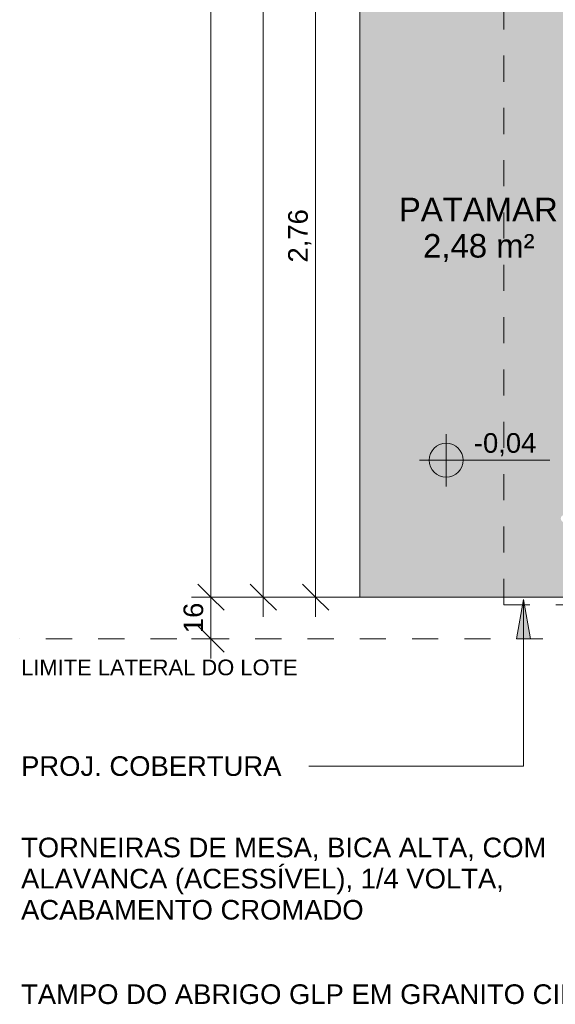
# Model space of a CAD drawing. Header units: metres. Extents: x -10.5 to 2.8, y -19.6 to -9.5.
# Tile 1 of 39: x -10.5 to -8.5, y -19.6 to -15.9. Entities that reach past the tile are written whole.
import ezdxf

# ---------------------------------------------------------------- set-up
doc = ezdxf.new("R2010")
doc.units = ezdxf.units.M
doc.linetypes.add('Projeção', pattern=[0.003969, 0.002381, -0.001587])
doc.linetypes.add('Tracejado 4mm', pattern=[0.006, 0.004, -0.002])
for name, color, linetype, lineweight in [('A-ANNO-DIMS', 7, 'Continuous', 9), ('A-ANNO-DIMS-50', 7, 'Continuous', 9), ('A-FLOR', 7, 'Continuous', 5), ('A-FLOR-OVHD', 7, 'Projeção', 5), ('A-FLOR-PATT', 7, 'Continuous', 5), ('G-ANNO-DIMS', 7, 'Continuous', 9), ('G-ANNO-TEXT', 7, 'Continuous', 9)]:
    doc.layers.add(name, color=color, linetype=linetype, lineweight=lineweight)
doc.layers.add('A-DETL', color=7, linetype='Continuous', lineweight=5, true_color=0x00a600)
doc.styles.add('Arial_1', font='arial.ttf', dxfattribs={"height": 0.075})
doc.styles.add('Arial_2', font='arial.ttf', dxfattribs={"height": 0.06})
doc.styles.add('Arial_3', font='arial.ttf', dxfattribs={"height": 0.09})
doc.dimstyles.new('Com_linha__ref__contínua__-_Cor_Vermelha_Arial_1_5mm', dxfattribs={"dimscale": 0.3048, "dimtxt": 0.076519, "dimasz": 0.328084, "dimexe": 0.246063, "dimexo": 0.246063, "dimgap": 0.024606, "dimtad": 1, "dimrnd": 0.01, "dimzin": 0, "dimdsep": 46, "dimtxsty": 'Arial_1', "dimblk1": 'OBLIQUE', "dimblk2": 'OBLIQUE', "dimsah": 1, "dimcen": 0.09, "dimdle": 0.246063, "dimazin": 0, "dimtfac": 1, "dimtdec": 4, "dimtix": 1, "dimtmove": 0, "dimatfit": 3, "dimfxl": 1, "dimtvp": 1, "dimtolj": 1, "dimtzin": 0, "dimarcsym": 2})
doc.dimstyles.new('Com_linha__ref__contínua__-_Cor_Vermelha_Arial_1_5mm_1', dxfattribs={"dimscale": 0.3048, "dimtxt": 0.076519, "dimasz": 0.328084, "dimexe": 0.246063, "dimexo": 0.246063, "dimgap": 0.024606, "dimtad": 1, "dimrnd": 0.01, "dimzin": 0, "dimdsep": 46, "dimtxsty": 'Arial_1', "dimblk1": 'OBLIQUE', "dimblk2": 'OBLIQUE', "dimsah": 1, "dimcen": 0.09, "dimdle": 0.246063, "dimazin": 0, "dimtfac": 1, "dimtdec": 4, "dimtix": 1, "dimtmove": 2, "dimatfit": 3, "dimfxl": 1, "dimtvp": 1, "dimtolj": 1, "dimtzin": 0, "dimarcsym": 2})
doc.dimstyles.new('Com_linha__ref__contínua__-_Cor_Vermelha_Arial_1_5mm_2', dxfattribs={"dimscale": 0.3048, "dimtxt": 0.076519, "dimasz": 0.328084, "dimexe": 0.246063, "dimexo": 0.246063, "dimgap": 0.024606, "dimtad": 1, "dimdec": 1, "dimlfac": 100, "dimrnd": 0.1, "dimdsep": 46, "dimtxsty": 'Arial_1', "dimblk1": 'OBLIQUE', "dimblk2": 'OBLIQUE', "dimsah": 1, "dimcen": 0.09, "dimdle": 0.246063, "dimazin": 0, "dimtfac": 1, "dimtdec": 4, "dimtix": 1, "dimtmove": 0, "dimatfit": 3, "dimfxl": 1, "dimtvp": 1, "dimtolj": 1, "dimtzin": 0, "dimarcsym": 2})

# ---------------------------------------------------------------- blocks, each defined once
blk = doc.blocks.new('Elevações de ponto - Cota de elevação - planta-402364-NIVEL TERREO')
at = {"layer": 'G-ANNO-DIMS'}
h = blk.add_hatch(color=256, dxfattribs=at)
edge = h.paths.add_edge_path()
edge.add_line((-0.002, 0.0013), (-0.002, 0))
edge.add_line((-0.002, 0), (-0.0033, 0))
edge.add_arc((-0.002, 0), 0.0013, 90, 180, ccw=False)
h = blk.add_hatch(color=256, dxfattribs=at)
edge = h.paths.add_edge_path()
edge.add_arc((-0.002, 0), 0.0013, -90, 0, ccw=False)
edge.add_line((-0.002, -0.0013), (-0.002, 0))
edge.add_line((-0.002, 0), (-0.0007, 0))
for p, q in [((-0.002, -0.002), (-0.002, 0.002)), ((-0.002, 0.0013), (-0.002, 0)), ((-0.00403, 0), (0.005929, 0)), ((-0.002, 0), (-0.0033, 0)), ((-0.002, -0.0013), (-0.002, 0)), ((-0.002, 0), (-0.0007, 0))]:
    blk.add_line(p, q, dxfattribs=at)
blk.add_circle((-0.002, 0), 0.0013, dxfattribs=at)
for start, end in [(360, 90), (180, 270)]:
    blk.add_arc((-0.002, 0), 0.0013, start, end, dxfattribs=at)
blk = doc.blocks.new('DIMBLOCK82-NIVEL TERREO')
at = {"layer": 'A-ANNO-DIMS-50', "color": 242, "true_color": 0xbd2b2e, "transparency": 16777216}
for p, q in [((-9.8027, -18.15), (-9.8027, -10.26)), ((-9.8027, -10.335), (-9.8527, -10.285)), ((-9.8027, -10.335), (-9.8777, -10.335)), ((-9.8027, -10.335), (-9.7527, -10.385)), ((-9.8027, -10.335), (-8.6787, -10.335)), ((-9.8027, -18.075), (-9.8527, -18.025)), ((-9.8027, -18.075), (-9.8777, -18.075)), ((-9.8027, -18.075), (-9.7527, -18.125)), ((-9.8027, -18.075), (-9.3086, -18.075))]:
    blk.add_line(p, q, dxfattribs=at)
at = {"layer": 'A-ANNO-DIMS-50', "color": 0, "transparency": 16777216, "insert": (-9.9076, -14.0002), "char_height": 0.075, "width": 0.242979, "attachment_point": 1, "rotation": 90, "line_spacing_factor": 0.941778, "style": 'Arial_1'}
blk.add_mtext('7,74', dxfattribs=at)
blk = doc.blocks.new('_Oblique')
at = {"color": 0, "linetype": 'ByBlock', "lineweight": -2}
blk.add_line((-0.5, -0.5), (0.5, 0.5), dxfattribs=at)
blk = doc.blocks.new('DIMBLOCK86-NIVEL TERREO')
at = {"layer": 'A-ANNO-DIMS-50', "color": 242, "true_color": 0xbd2b2e, "transparency": 16777216}
for p, q in [((-9.8027, -18.075), (-9.8527, -18.025)), ((-9.8027, -18.31), (-9.8027, -18)), ((-9.8027, -18.075), (-9.8777, -18.075)), ((-9.8027, -18.075), (-9.7527, -18.125)), ((-9.8027, -18.075), (-9.3086, -18.075)), ((-9.8027, -18.235), (-9.8527, -18.185)), ((-9.8027, -18.235), (-9.8777, -18.235)), ((-9.8027, -18.235), (-9.7527, -18.285)), ((-9.8027, -18.235), (-9.7984, -18.235))]:
    blk.add_line(p, q, dxfattribs=at)
at = {"layer": 'A-ANNO-DIMS-50', "color": 0, "transparency": 16777216, "insert": (-9.9076, -18.2127), "char_height": 0.075, "width": 0.138441, "attachment_point": 1, "rotation": 90, "line_spacing_factor": 0.941778, "style": 'Arial_1'}
blk.add_mtext('16', dxfattribs=at)
blk = doc.blocks.new('DIMBLOCK94-NIVEL TERREO')
at = {"layer": 'A-ANNO-DIMS-50', "color": 242, "true_color": 0xbd2b2e, "transparency": 16777216}
for p, q in [((-9.4027, -15.315), (-9.4527, -15.265)), ((-9.4027, -15.315), (-9.4777, -15.315)), ((-9.4027, -15.315), (-9.4027, -18.15)), ((-9.4027, -15.315), (-9.3527, -15.365)), ((-9.4027, -15.315), (-8.4086, -15.315)), ((-9.4027, -18.075), (-9.4527, -18.025)), ((-9.4027, -18.075), (-9.4777, -18.075)), ((-9.4027, -18.075), (-9.3527, -18.125)), ((-9.4027, -18.075), (-9.3086, -18.075))]:
    blk.add_line(p, q, dxfattribs=at)
at = {"layer": 'A-ANNO-DIMS-50', "color": 0, "transparency": 16777216, "insert": (-9.5076, -16.7963), "char_height": 0.075, "width": 0.242979, "attachment_point": 1, "rotation": 90, "line_spacing_factor": 0.941778, "style": 'Arial_1'}
blk.add_mtext('2,76', dxfattribs=at)
blk = doc.blocks.new('DIMBLOCK96-NIVEL TERREO')
at = {"layer": 'A-ANNO-DIMS-50', "color": 242, "true_color": 0xbd2b2e, "transparency": 16777216}
for p, q in [((-9.6027, -13.115), (-9.6527, -13.065)), ((-9.6027, -13.115), (-9.6777, -13.115)), ((-9.6027, -13.115), (-9.6027, -18.15)), ((-9.6027, -13.115), (-9.5527, -13.165)), ((-9.6027, -13.115), (-9.3086, -13.115)), ((-9.6027, -18.075), (-9.6527, -18.025)), ((-9.6027, -18.075), (-9.6777, -18.075)), ((-9.6027, -18.075), (-9.5527, -18.125)), ((-9.6027, -18.075), (-9.1905, -18.075))]:
    blk.add_line(p, q, dxfattribs=at)
at = {"layer": 'A-ANNO-DIMS-50', "color": 0, "transparency": 16777216, "insert": (-9.7076, -15.6963), "char_height": 0.075, "width": 0.242979, "attachment_point": 1, "rotation": 90, "line_spacing_factor": 0.941778, "style": 'Arial_1'}
blk.add_mtext('4,96', dxfattribs=at)

msp = doc.modelspace()

# ---------------------------------------------------------------- hatches: boundary and pattern name
at = {"layer": 'A-FLOR-PATT', "true_color": 0xd8d8d8}
h = msp.add_hatch(color=254, dxfattribs=at)
h.paths.add_polyline_path([(-8.452, -17.7611), (-8.452, -17.7611), (-8.4512, -17.7607)])
h.paths.add_polyline_path([(-9.2336, -18.075), (-8.3336, -18.075), (-8.3336, -17.7839), (-8.3346, -17.7849), (-8.354, -17.7852), (-8.3544, -17.7856), (-8.3924, -17.7859), (-8.3933, -17.7908), (-8.3955, -17.7927), (-8.3997, -17.7934), (-8.4029, -17.7944), (-8.4057, -17.796), (-8.4096, -17.7984), (-8.4125, -17.7982), (-8.4156, -17.7959), (-8.4189, -17.7942), (-8.422, -17.7933), (-8.4264, -17.7924), (-8.4283, -17.7902), (-8.4288, -17.787), (-8.4294, -17.7856), (-8.4394, -17.7851), (-8.4416, -17.7855), (-8.4447, -17.7876), (-8.4479, -17.7885), (-8.453, -17.7889), (-8.4571, -17.7879), (-8.4624, -17.7837), (-8.4646, -17.7794), (-8.4653, -17.775), (-8.4637, -17.7684), (-8.462, -17.7658), (-8.4581, -17.7627), (-8.4544, -17.7615), (-8.4499, -17.7612), (-8.4447, -17.7624), (-8.4396, -17.765), (-8.4289, -17.7637), (-8.428, -17.7593), (-8.4258, -17.7574), (-8.4222, -17.7568), (-8.4184, -17.7557), (-8.4156, -17.7541), (-8.4117, -17.7516), (-8.4088, -17.7519), (-8.4053, -17.7544), (-8.4024, -17.7559), (-8.3992, -17.7568), (-8.3949, -17.7577), (-8.393, -17.7599), (-8.3924, -17.7637), (-8.3923, -17.7645), (-8.354, -17.7648), (-8.354, -17.7652), (-8.3346, -17.7652), (-8.3336, -17.7662), (-8.3336, -15.315), (-9.2336, -15.315), (-9.2336, -17.1614)])
at = {"layer": 'G-ANNO-TEXT'}
msp.add_hatch(color=256, dxfattribs=at).paths.add_polyline_path([(-8.6082, -18.0847), (-8.6346, -18.2347), (-8.5817, -18.2347)])

# ---------------------------------------------------------------- linework, layer by layer
at = {"layer": 'A-DETL', "color": 7, "linetype": 'Tracejado 4mm'}
msp.add_line((-8.3336, -18.235), (-10.5341, -18.235), dxfattribs=at)
at = {"layer": 'A-FLOR'}
for p, q in [((-9.2336, -13.115), (-9.2336, -18.075)), ((-9.2336, -18.075), (-8.3336, -18.075))]:
    msp.add_line(p, q, dxfattribs=at)
at = {"layer": 'A-FLOR-OVHD'}
for q in [(-8.6836, -15.295), (-8.3336, -18.105)]:
    msp.add_line((-8.6836, -18.105), q, dxfattribs=at)
at = {"layer": 'G-ANNO-TEXT'}
for p, q in [((-8.6082, -18.0847), (-8.6346, -18.2347)), ((-8.5817, -18.2347), (-8.6082, -18.0847)), ((-8.6082, -18.0847), (-8.6082, -18.7208)), ((-8.6346, -18.2347), (-8.5817, -18.2347)), ((-9.2793, -18.7208), (-9.4283, -18.7208)), ((-8.6082, -18.7208), (-9.2793, -18.7208))]:
    msp.add_line(p, q, dxfattribs=at)

# ---------------------------------------------------------------- block references
at = {"layer": 'G-ANNO-DIMS', "xscale": 49.99999999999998, "yscale": 49.99999999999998, "zscale": 49.99999999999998}
msp.add_blockref('Elevações de ponto - Cota de elevação - planta-402364-NIVEL TERREO', (-8.8035, -17.5517), dxfattribs=at)

# ---------------------------------------------------------------- texts
at = {"layer": 'G-ANNO-DIMS', "lineweight": 18, "insert": (-8.7975, -17.4483), "char_height": 0.075, "width": 0.285563, "attachment_point": 1, "line_spacing_factor": 0.941778, "style": 'Arial_1'}
msp.add_mtext('-0,04', dxfattribs=at)
at = {"layer": 'G-ANNO-TEXT', "attachment_point": 1}
for s, insert, char_height, width, style in [('PATAMAR', (-9.0843, -16.5484), 0.09, 0.725527, 'Arial_3'), ('2,48 m²', (-8.9917, -16.6873), 0.09, 0.505063, 'Arial_3'), ('LIMITE LATERAL DO LOTE', (-10.5287, -18.3137), 0.06, 1.374894, 'Arial_2'), ('PROJ. COBERTURA', (-10.5287, -18.6833), 0.075, 1.210548, 'Arial_1'), ('TORNEIRAS DE MESA, BICA ALTA, COM', (-10.5287, -18.9944), 0.075, 2.445147, 'Arial_1'), ('ALAVANCA (ACESSÍVEL), 1/4 VOLTA,', (-10.5287, -19.1135), 0.075, 2.248733, 'Arial_1'), ('ACABAMENTO CROMADO', (-10.5287, -19.2325), 0.075, 1.595358, 'Arial_1'), ('TAMPO DO ABRIGO GLP EM GRANITO CINZA ANDORINHA', (-10.5287, -19.555), 0.075, 3.575526, 'Arial_1')]:
    msp.add_mtext(s, dxfattribs=dict(at, insert=insert, char_height=char_height, width=width, style=style))

# ---------------------------------------------------------------- dimensions: what is measured, and where the dimension line sits
at = {"layer": 'A-ANNO-DIMS', "color": 242, "true_color": 0xbd2b2e}
dim = msp.add_linear_dim(base=(-9.8027, -10.335), p1=(-9.2336, -18.075), p2=(-8.6037, -10.335), angle=90, dimstyle='Com_linha__ref__contínua__-_Cor_Vermelha_Arial_1_5mm_1', override={"dimpost": '<>', "dimfxl": 7.765589}, dxfattribs=at)
dim.commit()
dim.dimension.update_dxf_attribs({"geometry": 'DIMBLOCK82-NIVEL TERREO', "text_midpoint": (-9.8576, -13.8787), "dimtype": 160, "text_rotation": 90})
for base, p1, p2, dimstyle, override, picture, middle in [((-9.6027, -18.075), (-9.2336, -13.115), (-9.1155, -18.075), 'Com_linha__ref__contínua__-_Cor_Vermelha_Arial_1_5mm', {"dimpost": '<>', "dimfxl": 4.961404}, 'DIMBLOCK96-NIVEL TERREO', (-9.6485, -15.595)), ((-9.4027, -18.075), (-8.3336, -15.315), (-9.2336, -18.075), 'Com_linha__ref__contínua__-_Cor_Vermelha_Arial_1_5mm', {"dimpost": '<>', "dimfxl": 2.903033}, 'DIMBLOCK94-NIVEL TERREO', (-9.4485, -16.695)), ((-9.8027, -18.075), (-9.8734, -18.235), (-9.2336, -18.075), 'Com_linha__ref__contínua__-_Cor_Vermelha_Arial_1_5mm_2', {"dimpost": '<>', "dimfxl": 0.659555}, 'DIMBLOCK86-NIVEL TERREO', (-9.8485, -18.155))]:
    dim = msp.add_linear_dim(base=base, p1=p1, p2=p2, angle=90, dimstyle=dimstyle, override=override, dxfattribs=at)
    dim.commit()
    dim.dimension.update_dxf_attribs({"geometry": picture, "text_midpoint": middle})

doc.saveas('drawing.dxf')
